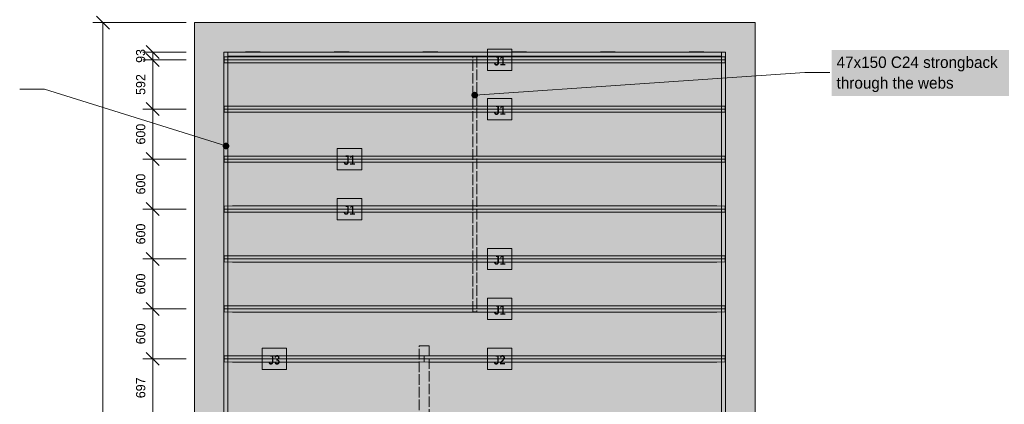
# Model space of a CAD drawing. Header units: millimetres. Extents: x 17 to 413, y 4 to 292.
# Tile 4 of 6: x 115 to 234, y 184 to 231. Entities that reach past the tile are written whole.
import ezdxf
from ezdxf.enums import TextEntityAlignment as Align

# ---------------------------------------------------------------- set-up
doc = ezdxf.new("R2010")
doc.units = ezdxf.units.MM
doc.linetypes.add('DASHED', pattern=[1.524, 1.27, -0.254])
for name, color, linetype in [('FILL-C_B27326', 7, 'Continuous'), ('FILL-EPS', 7, 'Continuous'), ('FILL-LIGHT', 7, 'Continuous'), ('FILL-RED', 7, 'Continuous'), ('FILL-TIMBER', 7, 'Continuous'), ('FILL-WHITE', 7, 'Continuous'), ('LINE-C_735940-DASH', 7, 'DASHED'), ('LINE-C_B27326', 7, 'Continuous'), ('LINE-GREY', 7, 'Continuous'), ('LINE-INK', 7, 'Continuous'), ('LINE-RED', 7, 'Continuous'), ('LINE-RED-DASH', 7, 'DASHED'), ('LINE-TLS_BLUE', 7, 'Continuous'), ('TEXT-INK', 7, 'Continuous'), ('TEXT-RED', 7, 'Continuous'), ('TEXT-TLS_BLUE', 7, 'Continuous')]:
    doc.layers.add(name, color=color, linetype=linetype)
doc.styles.add('OpenSansCondensed-Bold', font='OpenSansCondensed-Bold.ttf')

msp = doc.modelspace()

# ---------------------------------------------------------------- hatches: boundary and pattern name
at = {"layer": 'FILL-C_B27326', "true_color": 0xb27326}
h = msp.add_hatch(color=256, dxfattribs=at)
h.dxf.hatch_style = 1
h.paths.add_polyline_path([(140.5, 215.37), (140.49, 215.47), (140.45, 215.56), (140.38, 215.65), (140.3, 215.71), (140.2, 215.75), (140.1, 215.77), (140, 215.75), (139.9, 215.71), (139.82, 215.65), (139.75, 215.56), (139.71, 215.47), (139.7, 215.37), (139.71, 215.26), (139.75, 215.17), (139.82, 215.08), (139.9, 215.02), (140, 214.98), (140.1, 214.97), (140.2, 214.98), (140.3, 215.02), (140.38, 215.08), (140.45, 215.17), (140.49, 215.26)])
at = {"layer": 'FILL-EPS', "true_color": 0xd9e8f7}
h = msp.add_hatch(color=256, dxfattribs=at)
h.dxf.hatch_style = 1
h.paths.add_polyline_path([(140.88, 225.34), (139.89, 225.35), (139.89, 226.07), (140.88, 226.09), (199.12, 226.09), (200.11, 226.07), (200.11, 225.35), (199.12, 225.34)])
h = msp.add_hatch(color=256, dxfattribs=at)
h.dxf.hatch_style = 1
h.paths.add_polyline_path([(140.88, 219.41), (139.89, 219.43), (139.89, 220.15), (140.88, 220.16), (199.12, 220.16), (200.11, 220.15), (200.11, 219.43), (199.12, 219.41)])
h = msp.add_hatch(color=256, dxfattribs=at)
h.dxf.hatch_style = 1
h.paths.add_polyline_path([(140.88, 213.41), (139.89, 213.43), (139.89, 214.15), (140.88, 214.16), (199.12, 214.16), (200.11, 214.15), (200.11, 213.43), (199.12, 213.41)])
h = msp.add_hatch(color=256, dxfattribs=at)
h.dxf.hatch_style = 1
h.paths.add_polyline_path([(140.88, 207.41), (139.89, 207.43), (139.89, 208.15), (140.88, 208.16), (199.12, 208.16), (200.11, 208.15), (200.11, 207.43), (199.12, 207.41)])
h = msp.add_hatch(color=256, dxfattribs=at)
h.dxf.hatch_style = 1
h.paths.add_polyline_path([(140.88, 201.41), (139.89, 201.43), (139.89, 202.15), (140.88, 202.16), (199.12, 202.16), (200.11, 202.15), (200.11, 201.43), (199.12, 201.41)])
h = msp.add_hatch(color=256, dxfattribs=at)
h.dxf.hatch_style = 1
h.paths.add_polyline_path([(140.88, 195.41), (139.89, 195.43), (139.89, 196.15), (140.88, 196.16), (199.12, 196.16), (200.11, 196.15), (200.11, 195.43), (199.12, 195.41)])
h = msp.add_hatch(color=256, dxfattribs=at)
h.dxf.hatch_style = 1
h.paths.add_polyline_path([(140.88, 189.41), (139.89, 189.43), (139.89, 190.15), (140.88, 190.16), (163.38, 190.16), (163.91, 190.15), (163.91, 189.43), (163.38, 189.41)])
h = msp.add_hatch(color=256, dxfattribs=at)
h.dxf.hatch_style = 1
h.paths.add_polyline_path([(164.46, 189.41), (163.94, 189.43), (163.94, 190.15), (164.46, 190.16), (199.12, 190.16), (200.11, 190.15), (200.11, 189.43), (199.12, 189.41)])
at = {"layer": 'FILL-LIGHT', "true_color": 0xdedee0}
h = msp.add_hatch(color=256, dxfattribs=at)
h.dxf.hatch_style = 1
h.paths.add_polyline_path([(136.3, 131.3), (136.3, 131.3), (136.3, 230.2), (136.3, 230.2), (136.3, 230.2), (203.7, 230.2), (203.7, 230.2), (203.7, 230.2), (203.7, 131.3), (203.7, 131.3), (203.7, 131.3), (136.3, 131.3)])
h.paths.add_polyline_path([(139.86, 134.86), (139.86, 134.86), (139.86, 134.86), (139.86, 134.86), (139.86, 134.86), (139.86, 134.86), (139.86, 134.86), (139.86, 134.86), (139.86, 134.86), (139.86, 134.86), (139.86, 134.86), (139.86, 134.86), (139.86, 134.86), (139.86, 134.86), (139.86, 134.86), (139.86, 134.86), (139.86, 134.86), (200.14, 134.86), (200.14, 134.86), (200.14, 134.86), (200.14, 134.86), (200.14, 134.86), (200.14, 134.86), (200.14, 134.86), (200.14, 134.86), (200.14, 134.86), (200.14, 134.86), (200.14, 134.86), (200.14, 134.86), (200.14, 134.86), (200.14, 134.86), (200.14, 134.86), (200.14, 134.86), (200.14, 134.86), (200.14, 226.64), (200.14, 226.64), (200.14, 226.64), (200.14, 226.64), (200.14, 226.64), (200.14, 226.64), (200.14, 226.64), (200.14, 226.64), (200.14, 226.64), (200.14, 226.64), (200.14, 226.64), (200.14, 226.64), (200.14, 226.64), (200.14, 226.64), (200.14, 226.64), (200.14, 226.64), (200.14, 226.64), (139.86, 226.64), (139.86, 226.64), (139.86, 226.64), (139.86, 226.64), (139.86, 226.64), (139.86, 226.64), (139.86, 226.64), (139.86, 226.64), (139.86, 226.64), (139.86, 226.64), (139.86, 226.64), (139.86, 226.64), (139.86, 226.64), (139.86, 226.64), (139.86, 226.64), (139.86, 226.64), (139.86, 226.64)], flags=0)
at = {"layer": 'FILL-RED', "true_color": 0xd11a1f}
h = msp.add_hatch(color=256, dxfattribs=at)
h.dxf.hatch_style = 1
h.paths.add_polyline_path([(170.4, 221.48), (170.39, 221.58), (170.35, 221.68), (170.28, 221.76), (170.2, 221.82), (170.1, 221.86), (170, 221.88), (169.9, 221.86), (169.8, 221.82), (169.72, 221.76), (169.65, 221.68), (169.61, 221.58), (169.6, 221.48), (169.61, 221.37), (169.65, 221.28), (169.72, 221.19), (169.8, 221.13), (169.9, 221.09), (170, 221.08), (170.1, 221.09), (170.2, 221.13), (170.28, 221.19), (170.35, 221.28), (170.39, 221.37)])
at = {"layer": 'FILL-TIMBER', "true_color": 0xedcc99}
h = msp.add_hatch(color=256, dxfattribs=at)
h.dxf.hatch_style = 1
h.paths.add_polyline_path([(139.86, 182.46), (139.86, 226.64), (140.33, 226.64), (140.33, 182.46)])
h = msp.add_hatch(color=256, dxfattribs=at)
h.dxf.hatch_style = 1
h.paths.add_polyline_path([(140.33, 226.17), (140.33, 226.64), (199.67, 226.64), (199.67, 226.17)])
h = msp.add_hatch(color=256, dxfattribs=at)
h.dxf.hatch_style = 1
h.paths.add_polyline_path([(142.44, 226.64), (142.44, 226.66), (144.22, 226.66), (144.22, 226.64)])
h = msp.add_hatch(color=256, dxfattribs=at)
h.dxf.hatch_style = 1
h.paths.add_polyline_path([(153.11, 226.64), (153.11, 226.66), (154.89, 226.66), (154.89, 226.64)])
h = msp.add_hatch(color=256, dxfattribs=at)
h.dxf.hatch_style = 1
h.paths.add_polyline_path([(163.78, 226.64), (163.78, 226.66), (165.56, 226.66), (165.56, 226.64)])
h = msp.add_hatch(color=256, dxfattribs=at)
h.dxf.hatch_style = 1
h.paths.add_polyline_path([(174.45, 226.64), (174.45, 226.66), (176.23, 226.66), (176.23, 226.64)])
h = msp.add_hatch(color=256, dxfattribs=at)
h.dxf.hatch_style = 1
h.paths.add_polyline_path([(185.11, 226.64), (185.11, 226.66), (186.89, 226.66), (186.89, 226.64)])
h = msp.add_hatch(color=256, dxfattribs=at)
h.dxf.hatch_style = 1
h.paths.add_polyline_path([(195.78, 226.64), (195.78, 226.66), (197.56, 226.66), (197.56, 226.64)])
h = msp.add_hatch(color=256, dxfattribs=at)
h.dxf.hatch_style = 1
h.paths.add_polyline_path([(199.67, 134.86), (199.67, 226.64), (200.14, 226.64), (200.14, 134.86)])
h = msp.add_hatch(color=256, dxfattribs=at)
h.dxf.hatch_style = 1
h.paths.add_polyline_path([(139.84, 222.75), (139.84, 224.53), (139.86, 224.53), (139.86, 222.75)])
h = msp.add_hatch(color=256, dxfattribs=at)
h.dxf.hatch_style = 1
h.paths.add_polyline_path([(200.14, 222.75), (200.14, 224.53), (200.16, 224.53), (200.16, 222.75)])
h = msp.add_hatch(color=256, dxfattribs=at)
h.dxf.hatch_style = 1
h.paths.add_polyline_path([(139.84, 213.21), (139.84, 214.99), (139.86, 214.99), (139.86, 213.21)])
h = msp.add_hatch(color=256, dxfattribs=at)
h.dxf.hatch_style = 1
h.paths.add_polyline_path([(200.14, 212.03), (200.14, 213.81), (200.16, 213.81), (200.16, 212.03)])
h = msp.add_hatch(color=256, dxfattribs=at)
h.dxf.hatch_style = 1
h.paths.add_polyline_path([(139.84, 203.66), (139.84, 205.44), (139.86, 205.44), (139.86, 203.66)])
h = msp.add_hatch(color=256, dxfattribs=at)
h.dxf.hatch_style = 1
h.paths.add_polyline_path([(200.14, 201.31), (200.14, 203.09), (200.16, 203.09), (200.16, 201.31)])
h = msp.add_hatch(color=256, dxfattribs=at)
h.dxf.hatch_style = 1
h.paths.add_polyline_path([(139.84, 194.11), (139.84, 195.89), (139.86, 195.89), (139.86, 194.11)])
h = msp.add_hatch(color=256, dxfattribs=at)
h.dxf.hatch_style = 1
h.paths.add_polyline_path([(200.14, 190.58), (200.14, 192.36), (200.16, 192.36), (200.16, 190.58)])
at = {"layer": 'FILL-TIMBER', "true_color": 0xe6dbcc}
h = msp.add_hatch(color=256, dxfattribs=at)
h.dxf.hatch_style = 1
h.paths.add_polyline_path([(164.52, 191.37), (164.52, 134.86), (163.33, 134.86), (163.33, 191.37)])
at = {"layer": 'FILL-TIMBER', "true_color": 0xedcc99}
h = msp.add_hatch(color=256, dxfattribs=at)
h.dxf.hatch_style = 1
h.paths.add_polyline_path([(139.84, 184.56), (139.84, 186.35), (139.86, 186.35), (139.86, 184.56)])
at = {"layer": 'FILL-WHITE', "true_color": 0xffffff}
h = msp.add_hatch(color=256, dxfattribs=at)
h.dxf.hatch_style = 1
h.paths.add_polyline_path([(171.55, 224.44), (174.47, 224.44), (174.47, 226.99), (171.55, 226.99)])
h = msp.add_hatch(color=256, dxfattribs=at)
h.dxf.hatch_style = 1
h.paths.add_polyline_path([(212.9, 221.36), (234.22, 221.36), (234.22, 226.91), (212.9, 226.91)])
h = msp.add_hatch(color=256, dxfattribs=at)
h.dxf.hatch_style = 1
h.paths.add_polyline_path([(171.55, 218.51), (174.47, 218.51), (174.47, 221.06), (171.55, 221.06)])
h = msp.add_hatch(color=256, dxfattribs=at)
h.dxf.hatch_style = 1
h.paths.add_polyline_path([(153.48, 212.51), (156.41, 212.51), (156.41, 215.06), (153.48, 215.06)])
h = msp.add_hatch(color=256, dxfattribs=at)
h.dxf.hatch_style = 1
h.paths.add_polyline_path([(153.48, 206.51), (156.41, 206.51), (156.41, 209.06), (153.48, 209.06)])
h = msp.add_hatch(color=256, dxfattribs=at)
h.dxf.hatch_style = 1
h.paths.add_polyline_path([(171.55, 200.51), (174.47, 200.51), (174.47, 203.06), (171.55, 203.06)])
h = msp.add_hatch(color=256, dxfattribs=at)
h.dxf.hatch_style = 1
h.paths.add_polyline_path([(171.55, 194.51), (174.47, 194.51), (174.47, 197.06), (171.55, 197.06)])
h = msp.add_hatch(color=256, dxfattribs=at)
h.dxf.hatch_style = 1
h.paths.add_polyline_path([(144.43, 188.51), (147.36, 188.51), (147.36, 191.06), (144.43, 191.06)])
h = msp.add_hatch(color=256, dxfattribs=at)
h.dxf.hatch_style = 1
h.paths.add_polyline_path([(171.52, 188.51), (174.45, 188.51), (174.45, 191.06), (171.52, 191.06)])

# ---------------------------------------------------------------- linework, layer by layer
at = {"layer": 'LINE-C_735940-DASH', "lineweight": 5}
msp.add_lwpolyline([(164.52, 191.37), (164.52, 134.86), (163.33, 134.86), (163.33, 191.37)], close=True, dxfattribs=at)
at = {"layer": 'LINE-C_B27326', "lineweight": 5}
for p, q in [((118.3, 222.2), (115.3, 222.2)), ((140.1, 215.37), (118.3, 222.2))]:
    msp.add_line(p, q, dxfattribs=at)
for points in [[(139.86, 182.46), (139.86, 226.64), (140.33, 226.64), (140.33, 182.46)], [(140.33, 226.17), (140.33, 226.64), (199.67, 226.64), (199.67, 226.17)], [(142.44, 226.64), (142.44, 226.66), (144.22, 226.66), (144.22, 226.64)], [(153.11, 226.64), (153.11, 226.66), (154.89, 226.66), (154.89, 226.64)], [(163.78, 226.64), (163.78, 226.66), (165.56, 226.66), (165.56, 226.64)], [(174.45, 226.64), (174.45, 226.66), (176.23, 226.66), (176.23, 226.64)], [(185.11, 226.64), (185.11, 226.66), (186.89, 226.66), (186.89, 226.64)], [(195.78, 226.64), (195.78, 226.66), (197.56, 226.66), (197.56, 226.64)], [(199.67, 134.86), (199.67, 226.64), (200.14, 226.64), (200.14, 134.86)], [(139.84, 222.75), (139.84, 224.53), (139.86, 224.53), (139.86, 222.75)], [(200.14, 222.75), (200.14, 224.53), (200.16, 224.53), (200.16, 222.75)], [(139.84, 213.21), (139.84, 214.99), (139.86, 214.99), (139.86, 213.21)], [(200.14, 212.03), (200.14, 213.81), (200.16, 213.81), (200.16, 212.03)], [(139.84, 203.66), (139.84, 205.44), (139.86, 205.44), (139.86, 203.66)], [(200.14, 201.31), (200.14, 203.09), (200.16, 203.09), (200.16, 201.31)], [(139.84, 194.11), (139.84, 195.89), (139.86, 195.89), (139.86, 194.11)], [(200.14, 190.58), (200.14, 192.36), (200.16, 192.36), (200.16, 190.58)], [(139.84, 184.56), (139.84, 186.35), (139.86, 186.35), (139.86, 184.56)]]:
    msp.add_lwpolyline(points, close=True, dxfattribs=at)
at = {"layer": 'LINE-GREY', "lineweight": 5}
msp.add_lwpolyline([(136.3, 131.3), (136.3, 131.3), (136.3, 230.2), (136.3, 230.2), (136.3, 230.2), (203.7, 230.2), (203.7, 230.2), (203.7, 230.2), (203.7, 131.3), (203.7, 131.3), (203.7, 131.3), (136.3, 131.3)], close=True, dxfattribs=at)
msp.add_lwpolyline([(200.14, 134.86), (200.14, 226.64), (200.14, 226.64), (200.14, 226.64), (200.14, 226.64), (200.14, 226.64), (200.14, 226.64), (200.14, 226.64), (200.14, 226.64), (200.14, 226.64), (200.14, 226.64), (200.14, 226.64), (200.14, 226.64), (200.14, 226.64), (200.14, 226.64), (200.14, 226.64), (200.14, 226.64), (200.14, 226.64), (139.86, 226.64), (139.86, 226.64), (139.86, 226.64), (139.86, 226.64), (139.86, 226.64), (139.86, 226.64), (139.86, 226.64), (139.86, 226.64), (139.86, 226.64), (139.86, 226.64), (139.86, 226.64), (139.86, 226.64), (139.86, 226.64), (139.86, 226.64), (139.86, 226.64), (139.86, 226.64), (139.86, 226.64), (139.86, 134.86)], dxfattribs=at)
at = {"layer": 'LINE-INK', "lineweight": 5}
for p, q in [((126.08, 229.42), (124.52, 230.98)), ((135.3, 230.2), (124.1, 230.2)), ((125.3, 131.3), (125.3, 230.2)), ((132.08, 225.87), (130.52, 227.42)), ((135.3, 226.64), (130.1, 226.64)), ((132.08, 224.93), (130.52, 226.49)), ((131.3, 134.86), (131.3, 226.64)), ((135.3, 225.71), (130.1, 225.71)), ((132.08, 219.01), (130.52, 220.57)), ((135.3, 219.79), (130.1, 219.79)), ((132.08, 213.01), (130.52, 214.57)), ((135.3, 213.79), (130.1, 213.79)), ((132.08, 207.01), (130.52, 208.57)), ((135.3, 207.79), (130.1, 207.79)), ((132.08, 201.01), (130.52, 202.57)), ((135.3, 201.79), (130.1, 201.79)), ((132.08, 195.01), (130.52, 196.57)), ((135.3, 195.79), (130.1, 195.79)), ((132.08, 189.01), (130.52, 190.57)), ((135.3, 189.79), (130.1, 189.79))]:
    msp.add_line(p, q, dxfattribs=at)
at = {"layer": 'LINE-RED', "lineweight": 5}
for p, q in [((170, 221.48), (209.7, 224.2)), ((209.7, 224.2), (212.7, 224.2))]:
    msp.add_line(p, q, dxfattribs=at)
at = {"layer": 'LINE-RED-DASH', "lineweight": 5}
msp.add_lwpolyline([(169.77, 195.43), (169.77, 226.07), (170.24, 226.07), (170.24, 195.43)], close=True, dxfattribs=at)
at = {"layer": 'LINE-TLS_BLUE', "lineweight": 5}
for p, q in [((139.89, 225.71), (200.11, 225.71)), ((139.89, 219.79), (200.11, 219.79)), ((139.89, 213.79), (200.11, 213.79)), ((139.89, 207.79), (200.11, 207.79)), ((139.89, 201.79), (200.11, 201.79)), ((139.89, 195.79), (200.11, 195.79)), ((139.89, 189.79), (163.91, 189.79)), ((163.94, 189.79), (200.11, 189.79))]:
    msp.add_line(p, q, dxfattribs=at)
for points in [[(140.88, 225.34), (139.89, 225.35), (139.89, 226.07), (140.88, 226.09), (199.12, 226.09), (200.11, 226.07), (200.11, 225.35), (199.12, 225.34)], [(171.55, 224.44), (174.47, 224.44), (174.47, 226.99), (171.55, 226.99)], [(140.88, 219.41), (139.89, 219.43), (139.89, 220.15), (140.88, 220.16), (199.12, 220.16), (200.11, 220.15), (200.11, 219.43), (199.12, 219.41)], [(171.55, 218.51), (174.47, 218.51), (174.47, 221.06), (171.55, 221.06)], [(153.48, 212.51), (156.41, 212.51), (156.41, 215.06), (153.48, 215.06)], [(140.88, 213.41), (139.89, 213.43), (139.89, 214.15), (140.88, 214.16), (199.12, 214.16), (200.11, 214.15), (200.11, 213.43), (199.12, 213.41)], [(153.48, 206.51), (156.41, 206.51), (156.41, 209.06), (153.48, 209.06)], [(140.88, 207.41), (139.89, 207.43), (139.89, 208.15), (140.88, 208.16), (199.12, 208.16), (200.11, 208.15), (200.11, 207.43), (199.12, 207.41)], [(171.55, 200.51), (174.47, 200.51), (174.47, 203.06), (171.55, 203.06)], [(140.88, 201.41), (139.89, 201.43), (139.89, 202.15), (140.88, 202.16), (199.12, 202.16), (200.11, 202.15), (200.11, 201.43), (199.12, 201.41)], [(171.55, 194.51), (174.47, 194.51), (174.47, 197.06), (171.55, 197.06)], [(140.88, 195.41), (139.89, 195.43), (139.89, 196.15), (140.88, 196.16), (199.12, 196.16), (200.11, 196.15), (200.11, 195.43), (199.12, 195.41)], [(144.43, 188.51), (147.36, 188.51), (147.36, 191.06), (144.43, 191.06)], [(171.52, 188.51), (174.45, 188.51), (174.45, 191.06), (171.52, 191.06)], [(140.88, 189.41), (139.89, 189.43), (139.89, 190.15), (140.88, 190.16), (163.38, 190.16), (163.91, 190.15), (163.91, 189.43), (163.38, 189.41)], [(164.46, 189.41), (163.94, 189.43), (163.94, 190.15), (164.46, 190.16), (199.12, 190.16), (200.11, 190.15), (200.11, 189.43), (199.12, 189.41)]]:
    msp.add_lwpolyline(points, close=True, dxfattribs=at)

# ---------------------------------------------------------------- texts
at = {"layer": 'TEXT-INK'}
for s, p in [('93', (130.4, 226.18)), ('592', (130.4, 222.75)), ('600', (130.4, 216.79)), ('600', (130.4, 210.79)), ('600', (130.4, 204.79)), ('600', (130.4, 198.79)), ('600', (130.4, 192.79)), ('697', (130.4, 186.31))]:
    msp.add_text(s, height=1.118, rotation=90, dxfattribs=at).set_placement(p, align=Align.CENTER)
at = {"layer": 'TEXT-RED'}
for s, p in [('47x150 C24 strongback', (213.5, 224.74)), ('through the webs', (213.5, 222.26))]:
    msp.add_text(s, height=1.3716, dxfattribs=at).set_placement(p)
at = {"layer": 'TEXT-TLS_BLUE', "style": 'OpenSansCondensed-Bold'}
for s, p in [('J1', (173.01, 225.04)), ('J1', (173.01, 219.11)), ('J1', (154.94, 213.11)), ('J1', (154.94, 207.11)), ('J1', (173.01, 201.11)), ('J1', (173.01, 195.11)), ('J3', (145.89, 189.11)), ('J2', (172.98, 189.11))]:
    msp.add_text(s, height=1.118, dxfattribs=at).set_placement(p, align=Align.CENTER)

doc.saveas('drawing.dxf')
